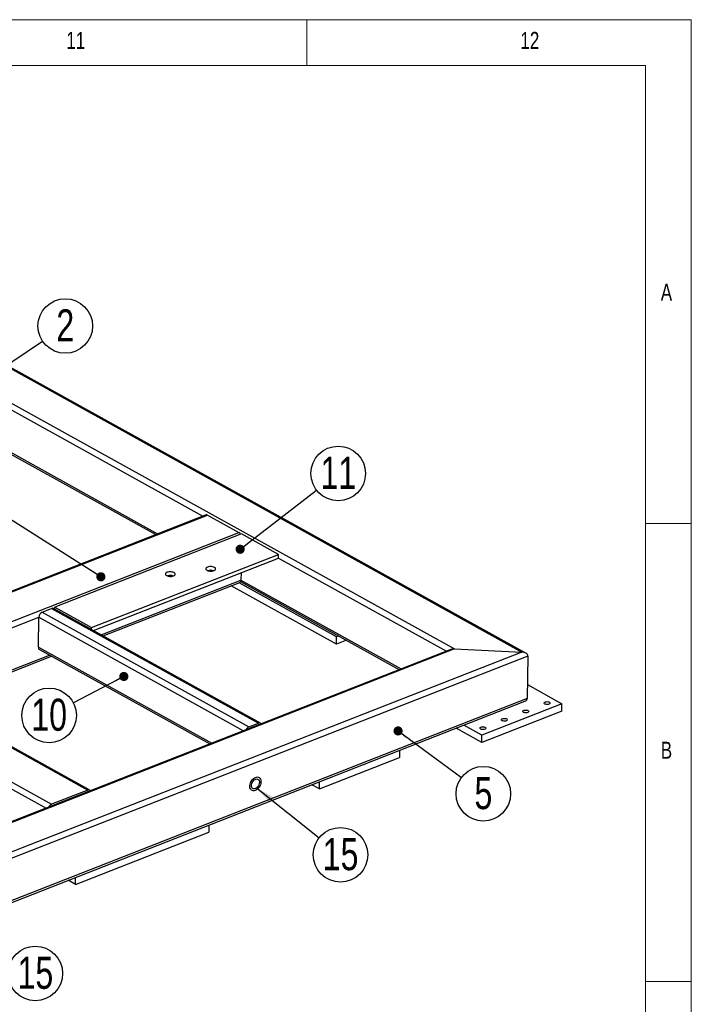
# Model space of a CAD drawing. Header units: millimetres. Extents: x 5 to 3649, y 4 to 418.
# Tile 31 of 105: x 1129 to 1202, y 307 to 414. Entities that reach past the tile are written whole.
import ezdxf

# ---------------------------------------------------------------- set-up
doc = ezdxf.new("R2010")
doc.units = ezdxf.units.MM
doc.layers.add('NOTES', color=6, linetype='Continuous')
doc.layers.add('TRAIT-FORT', color=4, linetype='Continuous', lineweight=25)
doc.styles.add('SLDTEXTSTYLE0', font='TXT', dxfattribs={"width": 0.75})
doc.dimstyles.new('SLDDIMSTYLE6', dxfattribs={"dimtxt": 0.18, "dimasz": 1, "dimexe": 0, "dimexo": 0.0625, "dimgap": 0, "dimtad": 0, "dimtih": 1, "dimtoh": 1, "dimdec": 0, "dimrnd": 1e-09, "dimzin": 0, "dimdsep": 46, "dimtxsty": 'Standard', "dimblk1": 'DOT', "dimblk2": 'DOT', "dimsah": 1, "dimcen": 0.09, "dimadec": 0, "dimazin": 0, "dimtfac": 1, "dimtdec": 0, "dimtofl": 0, "dimtmove": 0, "dimatfit": 3, "dimldrblk": 'DOT', "dimfxl": 1, "dimfrac": 2, "dimtolj": 1, "dimtzin": 0, "dimarcsym": 0})
doc.dimstyles.new('SLDDIMSTYLE7', dxfattribs={"dimtxt": 0.18, "dimasz": 2, "dimexe": 0, "dimexo": 0.0625, "dimgap": 0, "dimtad": 0, "dimtih": 1, "dimtoh": 1, "dimdec": 0, "dimrnd": 1e-09, "dimzin": 0, "dimdsep": 46, "dimtxsty": 'Standard', "dimsah": 1, "dimcen": 0.09, "dimadec": 0, "dimazin": 0, "dimtfac": 2, "dimtdec": 0, "dimtofl": 0, "dimtmove": 0, "dimatfit": 3, "dimfxl": 1, "dimfrac": 2, "dimtolj": 1, "dimtzin": 0, "dimarcsym": 0})

# ---------------------------------------------------------------- blocks, each defined once
blk = doc.blocks.new('SW_NOTE_41')
at = {"layer": 'NOTES', "color": 0}
blk.add_circle((2.4, -1.77), 2.98, dxfattribs=at)
at = {"layer": 'NOTES', "color": 0, "insert": (2.41, 0.05), "char_height": 3.5, "attachment_point": 2, "style": 'SLDTEXTSTYLE0'}
blk.add_mtext('5', dxfattribs=at)
blk = doc.blocks.new('_Dot')
at = {"color": 0, "linetype": 'ByBlock', "lineweight": -2}
blk.add_line((-0.5, 0), (-1, 0), dxfattribs=at)
at = {"color": 0, "linetype": 'ByBlock', "const_width": 0.5}
blk.add_lwpolyline([(-0.25, 0, 1), (0.25, 0, 1)], format="xyb", close=True, dxfattribs=at)
blk = doc.blocks.new('SW_NOTE_43')
at = {"layer": 'NOTES', "color": 0}
blk.add_circle((2.48, 1.66), 2.98, dxfattribs=at)
at = {"layer": 'NOTES', "color": 0, "insert": (2.48, 3.48), "char_height": 3.5, "attachment_point": 2, "style": 'SLDTEXTSTYLE0'}
blk.add_mtext('2', dxfattribs=at)
blk = doc.blocks.new('SW_NOTE_49')
at = {"layer": 'NOTES', "color": 0}
blk.add_circle((-2.65, -1.38), 2.98, dxfattribs=at)
at = {"layer": 'NOTES', "color": 0, "insert": (-2.64, 0.44), "char_height": 3.5, "attachment_point": 2, "style": 'SLDTEXTSTYLE0'}
blk.add_mtext('10', dxfattribs=at)
blk = doc.blocks.new('SW_NOTE_55')
at = {"layer": 'NOTES', "color": 0}
blk.add_circle((2.33, -1.86), 2.98, dxfattribs=at)
at = {"layer": 'NOTES', "color": 0, "insert": (2.34, -0.04), "char_height": 3.5, "attachment_point": 2, "style": 'SLDTEXTSTYLE0'}
blk.add_mtext('15', dxfattribs=at)
blk = doc.blocks.new('SW_NOTE_56')
at = {"layer": 'NOTES', "color": 0}
blk.add_circle((2.34, -1.85), 2.98, dxfattribs=at)
at = {"layer": 'NOTES', "color": 0, "insert": (2.35, -0.03), "char_height": 3.5, "attachment_point": 2, "style": 'SLDTEXTSTYLE0'}
blk.add_mtext('15', dxfattribs=at)
blk = doc.blocks.new('SW_NOTE_59')
at = {"layer": 'NOTES', "color": 0}
blk.add_circle((2.36, 1.82), 2.98, dxfattribs=at)
at = {"layer": 'NOTES', "color": 0, "insert": (2.37, 3.64), "char_height": 3.5, "attachment_point": 2, "style": 'SLDTEXTSTYLE0'}
blk.add_mtext('11', dxfattribs=at)

msp = doc.modelspace()

# ---------------------------------------------------------------- linework, layer by layer
at = {"lineweight": 18}
for p, q in [((1202.036428, 414.439009), (618.036428, 414.439009)), ((1160.036428, 409.439009), (1160.036428, 414.439009)), ((1202.036428, 4.439009), (1202.036428, 414.439009)), ((1197.036428, 409.439009), (623.036428, 409.439009)), ((1197.036428, 9.439009), (1197.036428, 409.439009)), ((1197.036428, 359.439009), (1202.036428, 359.439009)), ((1202.036428, 309.439009), (1197.036428, 309.439009))]:
    msp.add_line(p, q, dxfattribs=at)
at = {"layer": 'TRAIT-FORT', "lineweight": 25}
for p, q in [((1079.734767, 402.94636), (1183.543582, 345.400226)), ((1183.950336, 345.291328), (1079.763875, 403.046809)), ((1079.18526, 399.501473), (1176.167189, 345.739805)), ((1039.740384, 383.762309), (1136.119941, 330.334564)), ((1136.337872, 330.33034), (1039.958315, 383.758085)), ((1035.777434, 382.209655), (1132.156991, 328.781911)), ((1120.293037, 375.971525), (1148.682988, 360.233633)), ((1120.187282, 371.173857), (1143.550243, 358.222663)), ((1120.226855, 371.348791), (1143.758322, 358.304187)), ((1149.038538, 360.372935), (1109.99182, 345.07473)), ((1110.166026, 345.052885), (1149.212743, 360.35109)), ((1149.212743, 360.35109), (1152.626186, 358.458857)), ((1113.579468, 343.160652), (1152.626186, 358.458857)), ((1152.927372, 358.291896), (1132.529848, 350.300302)), ((1156.943187, 356.06574), (1152.927372, 358.291896)), ((1136.545663, 348.074146), (1156.943187, 356.06574)), ((1156.937347, 355.657851), (1156.943187, 356.06574)), ((1136.747903, 347.747782), (1156.937347, 355.657851)), ((1156.937347, 355.657851), (1175.287761, 345.485349)), ((1152.86683, 354.063054), (1152.855351, 353.261273)), ((1137.590572, 347.28065), (1152.855351, 353.261273)), ((1137.813302, 347.15718), (1152.722531, 352.998502)), ((1163.278951, 346.249603), (1151.774493, 352.627068)), ((1163.29063, 347.065379), (1152.643552, 352.967558)), ((1152.815777, 353.086339), (1170.155017, 343.474379)), ((1152.855351, 353.261273), (1170.363096, 343.555903)), ((1131.13116, 349.752307), (1132.180176, 350.163303)), ((1131.13116, 349.752307), (1153.720119, 337.230179)), ((1132.180176, 350.163303), (1154.769135, 337.641176)), ((1154.987066, 337.636951), (1132.398107, 350.159079)), ((1132.526805, 350.087736), (1132.529848, 350.300302)), ((1132.529848, 350.300302), (1136.545663, 348.074146)), ((1114.082894, 342.667326), (1130.775648, 349.20742)), ((1130.728932, 345.944313), (1130.775648, 349.20742)), ((1130.775648, 349.20742), (1153.141877, 336.808762)), ((1136.54262, 347.86158), (1136.545663, 348.074146)), ((1163.278951, 346.249603), (1163.29063, 347.065379)), ((1164.37446, 346.678815), (1163.278951, 346.249603)), ((1163.517081, 347.154101), (1163.29063, 347.065379)), ((1183.543582, 345.400226), (1113.142933, 317.817791)), ((1176.167189, 345.739805), (1113.692441, 321.262677)), ((1175.791966, 345.682893), (1113.719253, 321.363279)), ((1130.728932, 345.944313), (1149.665643, 335.4468)), ((1130.854834, 345.677648), (1149.457564, 335.365276)), ((1176.167189, 345.739805), (1183.543582, 345.400226)), ((1184.188601, 344.962375), (1113.088608, 317.105942)), ((1118.941379, 339.974039), (1131.949819, 345.070646)), ((1119.164108, 339.850569), (1132.172549, 344.947176)), ((1184.188601, 344.962375), (1184.122419, 340.339641)), ((1184.143992, 341.846449), (1187.913253, 339.756969)), ((1109.21252, 340.759151), (1131.578749, 328.360493)), ((1184.122419, 340.339641), (1113.022426, 312.483208)), ((1113.038261, 312.278678), (1183.840945, 340.018628)), ((1187.913253, 339.756969), (1179.17145, 336.331998)), ((1187.901574, 338.941193), (1187.913253, 339.756969)), ((1187.901574, 338.941193), (1179.159771, 335.516222)), ((1153.720119, 337.230179), (1154.769135, 337.641176)), ((1179.159771, 335.516222), (1176.339513, 337.079624)), ((1179.17145, 336.331998), (1177.208572, 337.420115)), ((1179.159771, 335.516222), (1179.17145, 336.331998)), ((1170.169488, 334.662256), (1170.158422, 333.889323)), ((1161.41662, 330.464351), (1170.158422, 333.889323)), ((1161.41662, 330.464351), (1161.427685, 331.237284)), ((1136.119941, 330.334564), (1132.156991, 328.781911)), ((1161.41662, 330.464351), (1160.604269, 330.914676)), ((1134.783262, 320.029606), (1149.352932, 325.737891)), ((1149.363998, 326.510824), (1149.352932, 325.737891)), ((1134.783262, 320.029606), (1133.97091, 320.47993)), ((1134.783262, 320.029606), (1134.794327, 320.802539))]:
    msp.add_line(p, q, dxfattribs=at)
at = {"layer": 'TRAIT-FORT', "lineweight": 25, "flags": 128}
for points in [[(1144.72744, 353.748898), (1144.815859, 353.709561), (1144.9203, 353.680211), (1145.035526, 353.662319), (1145.155761, 353.656784), (1145.274974, 353.663883), (1145.387187, 353.683259), (1145.486775, 353.713941), (1145.568742, 353.754391), (1145.62898, 353.80258), (1145.664467, 353.856092), (1145.673424, 353.912243), (1145.655402, 353.968218), (1145.611304, 354.02121), (1145.543342, 354.068562), (1145.454923, 354.107899), (1145.350482, 354.137249), (1145.235255, 354.15514), (1145.115021, 354.160675), (1144.995808, 354.153577), (1144.883595, 354.134201), (1144.784007, 354.103519), (1144.702039, 354.063069), (1144.641802, 354.01488), (1144.606315, 353.961368), (1144.597358, 353.905217), (1144.61538, 353.849242), (1144.659478, 353.79625), (1144.72744, 353.748898)], [(1149.146888, 354.32135), (1149.235306, 354.282013), (1149.339748, 354.252663), (1149.454974, 354.234772), (1149.575209, 354.229237), (1149.694421, 354.236335), (1149.806635, 354.255711), (1149.906223, 354.286394), (1149.98819, 354.326843), (1150.048428, 354.375032), (1150.083915, 354.428544), (1150.092872, 354.484695), (1150.074849, 354.54067), (1150.030752, 354.593662), (1149.96279, 354.641014), (1149.874371, 354.680351), (1149.76993, 354.709702), (1149.654703, 354.727593), (1149.534469, 354.733128), (1149.415256, 354.726029), (1149.303043, 354.706653), (1149.203455, 354.675971), (1149.121487, 354.635521), (1149.06125, 354.587332), (1149.025763, 354.533821), (1149.016806, 354.477669), (1149.034828, 354.421694), (1149.078926, 354.368702), (1149.146888, 354.32135)], [(1186.499447, 339.713612), (1186.416963, 339.690263), (1186.322852, 339.679497), (1186.225475, 339.68227), (1186.133486, 339.698337), (1186.055058, 339.726269), (1185.99716, 339.763585), (1185.964936, 339.806969), (1185.96125, 339.852566), (1185.986428, 339.896325), (1186.038235, 339.934357), (1186.112065, 339.963283), (1186.201361, 339.980534), (1186.298186, 339.984575), (1186.393938, 339.975049), (1186.480109, 339.952801), (1186.549042, 339.919808), (1186.594612, 339.879002), (1186.61277, 339.834009), (1186.601903, 339.788827), (1186.562976, 339.74747), (1186.499447, 339.713612)], [(1184.1683, 338.800286), (1184.085816, 338.776937), (1183.991704, 338.766171), (1183.894328, 338.768945), (1183.802339, 338.785011), (1183.723911, 338.812944), (1183.666013, 338.850259), (1183.633789, 338.893643), (1183.630102, 338.93924), (1183.655281, 338.982999), (1183.707087, 339.021031), (1183.780918, 339.049958), (1183.870213, 339.067208), (1183.967039, 339.07125), (1184.062791, 339.061723), (1184.148962, 339.039475), (1184.217895, 339.006483), (1184.263465, 338.965677), (1184.281623, 338.920684), (1184.270756, 338.875501), (1184.231828, 338.834144), (1184.1683, 338.800286)], [(1181.837153, 337.886961), (1181.754668, 337.863612), (1181.660557, 337.852845), (1181.563181, 337.855619), (1181.471192, 337.871686), (1181.392764, 337.899618), (1181.334866, 337.936934), (1181.302642, 337.980318), (1181.298955, 338.025915), (1181.324134, 338.069673), (1181.37594, 338.107706), (1181.449771, 338.136632), (1181.539066, 338.153882), (1181.635891, 338.157924), (1181.731644, 338.148397), (1181.817814, 338.126149), (1181.886747, 338.093157), (1181.932318, 338.052351), (1181.950476, 338.007358), (1181.939608, 337.962176), (1181.900681, 337.920818), (1181.837153, 337.886961)], [(1179.506006, 336.973635), (1179.423521, 336.950286), (1179.32941, 336.93952), (1179.232033, 336.942293), (1179.140044, 336.95836), (1179.061616, 336.986292), (1179.003718, 337.023608), (1178.971494, 337.066992), (1178.967808, 337.112589), (1178.992986, 337.156348), (1179.044793, 337.19438), (1179.118623, 337.223306), (1179.207919, 337.240557), (1179.304744, 337.244598), (1179.400496, 337.235072), (1179.486667, 337.212824), (1179.5556, 337.179831), (1179.60117, 337.139025), (1179.619328, 337.094032), (1179.608461, 337.04885), (1179.569534, 337.007493), (1179.506006, 336.973635)], [(1154.423163, 330.292301), (1154.310896, 330.260402), (1154.2028, 330.253896), (1154.102556, 330.273006), (1154.013578, 330.317081), (1153.938896, 330.384619), (1153.881053, 330.473322), (1153.842019, 330.580168), (1153.823123, 330.701519), (1153.825009, 330.833242), (1153.847612, 330.970852), (1153.890163, 331.109662), (1153.951213, 331.244946), (1154.028682, 331.372097), (1154.119933, 331.486784), (1154.221858, 331.585102), (1154.330986, 331.663703), (1154.443601, 331.71991), (1154.555868, 331.75181), (1154.663964, 331.758316), (1154.764208, 331.739206), (1154.853186, 331.695131), (1154.927868, 331.627592), (1154.985711, 331.538889), (1155.024745, 331.432043), (1155.043641, 331.310693), (1155.041755, 331.178969), (1155.019152, 331.04136), (1154.976601, 330.902549), (1154.915551, 330.767266), (1154.838082, 330.640115), (1154.746831, 330.525428), (1154.644906, 330.42711), (1154.535778, 330.348509), (1154.423163, 330.292301)], [(1154.423163, 330.292301), (1154.310896, 330.260402), (1154.2028, 330.253896), (1154.102556, 330.273006), (1154.013578, 330.317081), (1153.938896, 330.384619), (1153.881053, 330.473322), (1153.842019, 330.580168), (1153.823123, 330.701519), (1153.825009, 330.833242), (1153.847612, 330.970852), (1153.890163, 331.109662), (1153.951213, 331.244946), (1154.028682, 331.372097), (1154.119933, 331.486784), (1154.221858, 331.585102), (1154.330986, 331.663703), (1154.443601, 331.71991), (1154.555868, 331.75181), (1154.663964, 331.758316), (1154.764208, 331.739206), (1154.853186, 331.695131), (1154.927868, 331.627592), (1154.985711, 331.538889), (1155.024745, 331.432043), (1155.043641, 331.310693), (1155.041755, 331.178969), (1155.019152, 331.04136), (1154.976601, 330.902549), (1154.915551, 330.767266), (1154.838082, 330.640115), (1154.746831, 330.525428), (1154.644906, 330.42711), (1154.535778, 330.348509), (1154.423163, 330.292301)], [(1154.426082, 330.496245), (1154.332292, 330.471352), (1154.243228, 330.471464), (1154.163055, 330.496574), (1154.095523, 330.54551), (1154.043788, 330.615983), (1154.010271, 330.704697), (1153.996538, 330.807505), (1154.003231, 330.919599), (1154.030037, 331.035739), (1154.075703, 331.150492), (1154.138095, 331.258495), (1154.214293, 331.354695), (1154.300736, 331.434597), (1154.393381, 331.494462), (1154.487896, 331.531493), (1154.579863, 331.543957), (1154.66498, 331.531271), (1154.739268, 331.49403), (1154.799253, 331.433973), (1154.84213, 331.35391), (1154.865895, 331.257585), (1154.869436, 331.1495), (1154.852587, 331.03471), (1154.816137, 330.918583), (1154.76179, 330.806548), (1154.692087, 330.703845), (1154.610286, 330.615274), (1154.520215, 330.544979), (1154.426082, 330.496245)]]:
    msp.add_lwpolyline(points, dxfattribs=at)
at = {"layer": 'TRAIT-FORT', "lineweight": 25}
for centre, radius, start, end in [((1149.103501, 360.185461), 0.19841, 56.59280653, 109.11237035), ((1152.335847, 357.990622), 0.550945, 28.14186668, 58.19819734), ((1145.118301, 352.714985), 1.039166, 71.70457825, 106.65484434), ((1149.537782, 353.289764), 1.03688, 71.43978274, 106.91978299), ((1152.594203, 353.22832), 0.263219, 299.17864735, 7.19198376), ((1131.398068, 349.189742), 0.62267, 115.38193014, 178.37319198), ((1132.284774, 349.935874), 0.250329, 63.08073313, 114.69839068), ((1131.014137, 345.915915), 0.286615, 174.31364017, 236.23363633), ((1154.871987, 337.432449), 0.232692, 33.91022397, 116.2323082), ((1153.969157, 336.68846), 0.596221, 114.68910744, 157.44458438), ((1136.222794, 330.125838), 0.232692, 33.91022397, 116.2323082), ((1132.406029, 328.240192), 0.596221, 114.68910744, 157.44458438)]:
    msp.add_arc(centre, radius, start, end, dxfattribs=at)
for centre, start_param, end_param in [((1176.161349, 345.331917), 1.6033753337, 2.215826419), ((1176.161349, 345.331917), 1.6033753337, 2.215826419), ((1183.537742, 344.992338), 0.0325790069, 1.6033753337), ((1183.537742, 344.992338), 0.0325790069, 1.6033753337), ((1183.471561, 340.369604), 5.3574190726, 6.3157643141), ((1183.471561, 340.369604), 5.3574190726, 6.3157643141)]:
    msp.add_ellipse(centre, major_axis=(0.650323, -0.043233), ratio=0.6253755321, start_param=start_param, end_param=end_param, dxfattribs=at)

# ---------------------------------------------------------------- block references
at = {"layer": 'NOTES'}
for name, p in [('SW_NOTE_43', (1131.189105, 379.34)), ('SW_NOTE_59', (1161.11715, 363.0775)), ('SW_NOTE_49', (1134.549978, 339.864056)), ('SW_NOTE_41', (1176.923324, 331.701004)), ('SW_NOTE_55', (1161.395688, 325.125538)), ('SW_NOTE_56', (1128.057614, 312.163598))]:
    msp.add_blockref(name, p, dxfattribs=at)

# ---------------------------------------------------------------- texts
at = {"layer": 'NOTES', "attachment_point": 1, "style": 'SLDTEXTSTYLE0'}
for s, insert, char_height in [('11', (1133.786436, 413.107026), 1.8520833), ('12', (1183.369769, 413.107026), 1.8520833), ('A', (1198.70311, 385.607026), 1.852083), ('B', (1198.70311, 335.607026), 1.852083)]:
    msp.add_mtext(s, dxfattribs=dict(at, insert=insert, char_height=char_height))

# ---------------------------------------------------------------- leaders
at = {"layer": 'NOTES'}
for points, dimstyle in [([(1125.5134, 375.529275), (1131.189105, 379.34)], 'SLDDIMSTYLE6'), ([(1152.767678, 356.621462), (1161.11715, 363.0775)], 'SLDDIMSTYLE6'), ([(1137.558365, 353.616524), (1125.619907, 361.169018)], 'SLDDIMSTYLE6'), ([(1140.065201, 342.73504), (1134.549978, 339.864056)], 'SLDDIMSTYLE6'), ([(1170.011193, 336.786693), (1176.923324, 331.701004)], 'SLDDIMSTYLE6'), ([(1154.559929, 330.572911), (1161.395688, 325.125538)], 'SLDDIMSTYLE7')]:
    msp.add_leader(points, dimstyle=dimstyle, dxfattribs=at)

doc.saveas('drawing.dxf')
